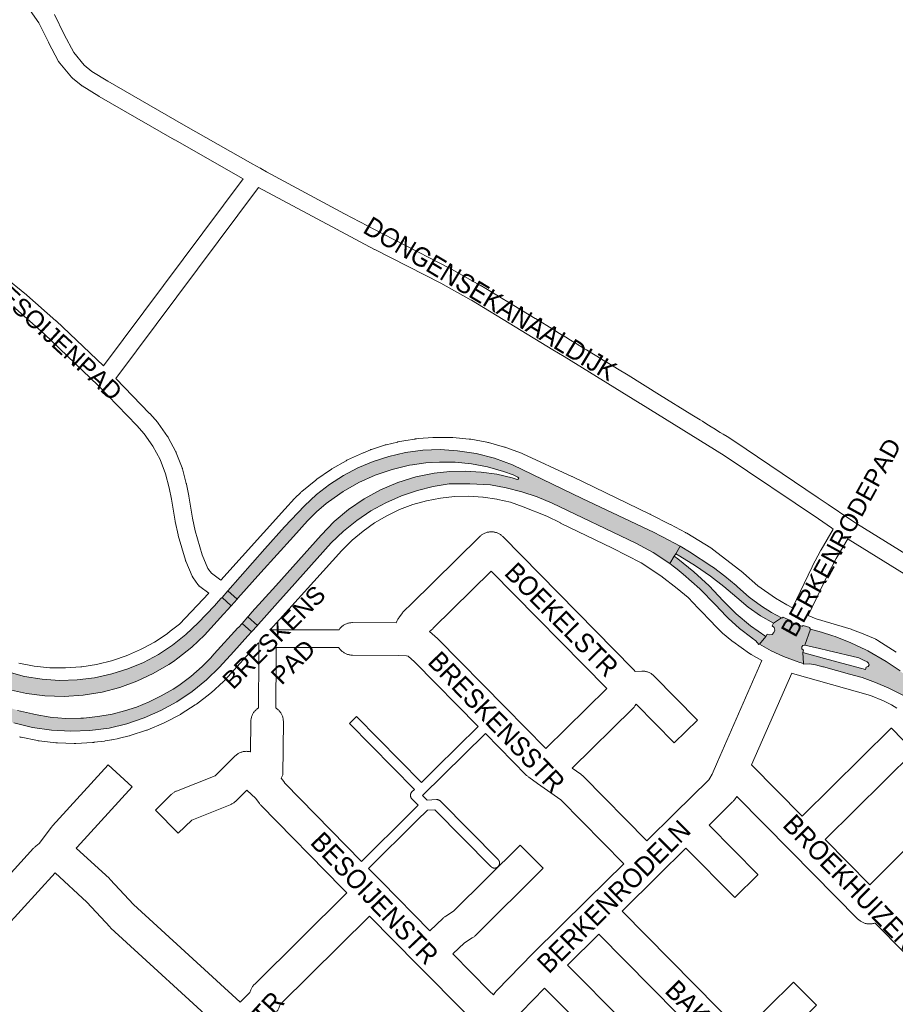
# Paper-space layout 'Layout1' of a CAD drawing. Header units: metres. Extents: x 123097 to 144122, y 392739 to 407589.
# Tile 77 of 256: x 129206 to 129557, y 399517 to 399911. Entities that reach past the tile are written whole.
import ezdxf
from ezdxf.enums import TextEntityAlignment as Align

# ---------------------------------------------------------------- set-up
doc = ezdxf.new("R2010")
doc.units = ezdxf.units.M
doc.header["$MEASUREMENT"] = 0
for name, color, linetype, lineweight in [('gs-anno-wegen algemeen tekst', 7, 'Continuous', 0), ('gs-knt-aanvullende hoofdweg', 7, 'Continuous', 0), ('gs-knt-fietspaden', 7, 'Continuous', 0), ('gs-knt-paden', 7, 'Continuous', 0), ('gs-knt-wegen algemeen', 7, 'Continuous', 0), ('gs-vlk-plantopografie wegen algemeen', 7, 'Continuous', 0), ('ir-ARC-asfalt-hoofdwegen-te inspecteren', 5, 'Continuous', 0)]:
    doc.layers.add(name, color=color, linetype=linetype, lineweight=lineweight)
doc.styles.add('Style-Arial', font='arial.ttf')

psp = doc.layouts.get("Layout1")

# ---------------------------------------------------------------- hatches: boundary and pattern name
at = {"layer": 'ir-ARC-asfalt-hoofdwegen-te inspecteren', "linetype": 'Continuous', "lineweight": 13}
for points in [[(129293.169, 399679.2), (129293.508, 399679.578), (129302.679, 399689.84), (129315.736, 399704.34), (129321.33, 399710.489), (129324.96, 399714.102), (129328.829, 399717.459), (129329.792, 399718.215), (129335.664, 399722.322), (129341.894, 399725.86), (129348.429, 399728.798), (129355.211, 399731.111), (129362.179, 399732.778), (129363.372, 399732.963), (129368.762, 399733.726), (129374.193, 399734.098), (129379.636, 399734.078), (129380.471, 399734.033), (129387.013, 399733.384), (129393.465, 399732.122), (129399.769, 399730.258), (129403.726, 399728.92), (129405.623, 399728.075), (129405.917, 399727.676), (129405.731, 399727.217), (129405.242, 399727.136), (129403.26, 399727.718), (129397.145, 399729.171), (129390.928, 399730.1), (129384.655, 399730.497), (129378.371, 399730.36), (129372.121, 399729.689), (129364.745, 399728.183), (129357.557, 399725.946), (129350.628, 399723.001), (129344.03, 399719.377), (129337.827, 399715.111), (129332.083, 399710.245), (129326.854, 399704.829), (129308.627, 399684.526), (129299.113, 399673.959), (129297.798, 399672.487), (129297.479, 399672.133), (129301.296, 399668.712), (129301.594, 399669.045), (129302.888, 399670.494), (129309.375, 399677.758), (129313.99, 399682.927), (129330.838, 399701.707), (129335.752, 399706.434), (129341.061, 399710.712), (129346.724, 399714.509), (129352.697, 399717.796), (129358.936, 399720.547), (129365.391, 399722.742), (129371.683, 399724.282), (129378.077, 399725.321), (129386.339, 399725.355), (129394.589, 399724.904), (129400.95, 399723.788), (129407.21, 399722.204), (129413.336, 399720.161), (129419.294, 399717.669), (129452.775, 399701.657), (129459.738, 399697.817), (129466.368, 399693.428), (129468.179, 399696.392), (129468.801, 399697.41), (129470.605, 399700.363), (129463.446, 399704.129), (129462.686, 399704.484), (129460.207, 399705.821), (129431.334, 399719.544), (129403.407, 399733.036), (129396.259, 399735.588), (129388.904, 399737.461), (129381.406, 399738.638), (129374.473, 399739.074), (129367.53, 399738.836), (129360.643, 399737.925), (129353.877, 399736.349), (129347.621, 399734.308), (129341.564, 399731.739), (129335.748, 399728.661), (129330.217, 399725.097), (129325.012, 399721.072), (129320.17, 399716.616), (129312.202, 399708.135), (129304.301, 399699.402), (129289.464, 399682.585)], [(129493.171, 399679.83), (129497.785, 399676.005), (129502.692, 399672.564), (129507.861, 399669.531), (129511.177, 399671.698), (129507.068, 399673.913), (129503.112, 399676.391), (129498.167, 399680.036), (129493.553, 399684.093), (129492.937, 399684.633), (129488.491, 399688.352), (129483.848, 399691.823), (129483.167, 399692.309), (129474.308, 399698.158), (129473.638, 399698.565), (129471.922, 399699.598), (129470.605, 399700.363), (129468.801, 399697.41), (129470.456, 399696.455), (129476.682, 399692.588), (129482.702, 399688.407), (129488.046, 399684.252)], [(129176.16, 399644.233), (129180.833, 399640.853), (129185.913, 399637.44), (129191.081, 399634.588), (129196.475, 399632.188), (129203.764, 399629.698), (129211.25, 399627.886), (129218.871, 399626.766), (129226.562, 399626.348), (129234.259, 399626.635), (129241.898, 399627.626), (129249.027, 399629.328), (129255.975, 399631.663), (129262.686, 399634.612), (129269.104, 399638.151), (129275.179, 399642.253), (129280.861, 399646.883), (129286.105, 399652.004), (129291.812, 399658.282), (129297.45, 399664.484), (129298.95, 399666.087), (129295.129, 399669.521), (129293.661, 399667.901), (129293.499, 399667.743), (129284.024, 399657.256), (129282.5, 399655.615), (129279.233, 399652.27), (129274.682, 399648.237), (129269.778, 399644.641), (129267.517, 399643.162), (129262.806, 399640.458), (129257.924, 399638.076), (129252.894, 399636.026), (129248.071, 399634.433), (129243.156, 399633.154), (129237.407, 399632.208), (129231.614, 399631.581), (129230.644, 399631.501), (129224.486, 399631.476), (129218.349, 399631.983), (129212.279, 399633.02), (129211.217, 399633.233), (129205.314, 399634.682), (129199.542, 399636.589), (129193.938, 399638.942), (129192.765, 399639.487), (129191.6, 399640.067), (129190.455, 399640.671), (129187.137, 399642.621), (129183.962, 399644.796), (129181.316, 399646.681), (129179.034, 399648.385), (129176.312, 399644.425)], [(129507.861, 399669.531), (129507.389, 399668.58), (129508.127, 399667.838), (129508.388, 399666.824), (129508.099, 399665.818), (129507.34, 399665.096), (129506.321, 399664.859), (129505.321, 399665.17), (129504.795, 399664.277), (129502.262, 399661.248), (129507.011, 399658.576), (129511.944, 399656.261), (129517.033, 399654.314), (129518.463, 399653.843), (129519.902, 399653.401), (129519.723, 399657.864), (129519.965, 399658.785), (129519.326, 399659.262), (129519.229, 399660.054), (129519.678, 399660.639), (129520.404, 399660.766), (129522.724, 399667.231), (129522.437, 399667.497), (129522.408, 399667.887), (129519.847, 399668.612), (129519.592, 399668.336), (129519.216, 399668.335), (129514.522, 399670.142), (129514.261, 399670.421), (129514.275, 399670.802), (129511.847, 399671.942), (129511.564, 399671.676), (129511.177, 399671.698)], [(129519.902, 399653.401), (129519.966, 399653.119), (129522.372, 399653.264), (129524.758, 399652.926), (129527.68, 399652.132), (129527.903, 399652.086), (129538.364, 399649.221), (129543.399, 399647.808), (129548.808, 399645.872), (129554.096, 399643.628), (129559.65, 399640.777), (129564.993, 399637.548), (129590.064, 399621.629), (129610.627, 399608.623), (129663.269, 399575.258), (129666.73, 399572.773), (129669.959, 399569.995), (129672.001, 399573.212), (129672.519, 399574.028), (129674.543, 399577.217), (129671.907, 399578.329), (129671.152, 399578.695), (129668.65, 399579.948), (129667.06, 399580.884), (129651.409, 399590.748), (129614.317, 399614.312), (129592.745, 399627.909), (129568.64, 399643.182), (129568.674, 399643.259), (129566.234, 399644.846), (129563.84, 399646.493), (129563.174, 399646.964), (129558.564, 399650.467), (129553.774, 399653.719), (129553.04, 399654.198), (129545.662, 399658.498), (129544.869, 399658.889), (129538.838, 399661.731), (129532.64, 399664.189), (129531.606, 399664.55), (129527.198, 399665.998), (129522.724, 399667.231), (129520.404, 399660.766), (129526.339, 399659.4), (129529.641, 399658.659), (129542.092, 399655.678), (129543.982, 399654.761), (129545.379, 399654.081), (129546.01, 399653.635), (129546.169, 399652.879), (129545.769, 399652.217), (129545.026, 399652.005), (129544.778, 399650.987), (129528.384, 399655.503), (129525.996, 399656.136), (129519.723, 399657.864)]]:
    psp.add_hatch(color=5, dxfattribs=at).paths.add_polyline_path(points, flags=0)
at = {"layer": 'ir-ARC-asfalt-hoofdwegen-te inspecteren', "linetype": 'Continuous', "lineweight": 13, "extrusion": (0, 0, -1)}
for points in [[(-129504.795, 399664.277), (-129498.673, 399668.481), (-129492.996, 399673.269), (-129487.819, 399678.594), (-129482.122, 399684.531), (-129476.065, 399690.099), (-129469.67, 399695.277), (-129468.179, 399696.392), (-129466.368, 399693.428), (-129467.702, 399692.448), (-129469.329, 399691.205), (-129471.78, 399689.236), (-129478.439, 399683.324), (-129484.657, 399676.949), (-129488.916, 399672.449), (-129489.792, 399671.586), (-129494.354, 399667.484), (-129499.242, 399663.777), (-129499.439, 399663.624), (-129500.834, 399662.461), (-129502.022, 399661.086), (-129502.262, 399661.248)], [(-129277.519, 399669.731), (-129272.643, 399665.023), (-129267.349, 399660.79), (-129261.683, 399657.07), (-129255.695, 399653.896), (-129249.436, 399651.295), (-129242.961, 399649.29), (-129236.098, 399647.735), (-129229.116, 399646.85), (-129222.082, 399646.644), (-129215.061, 399647.119), (-129208.118, 399648.27), (-129200.106, 399650.486), (-129192.321, 399653.401), (-129184.824, 399656.993), (-129181.343, 399651.746), (-129182.947, 399650.851), (-129188.259, 399648.027), (-129193.785, 399645.648), (-129199.487, 399643.728), (-129201.708, 399643.096), (-129208.907, 399641.495), (-129216.22, 399640.539), (-129223.89, 399640.269), (-129231.549, 399640.764), (-129239.12, 399642.019), (-129246.161, 399643.859), (-129253.003, 399646.336), (-129259.591, 399649.428), (-129265.867, 399653.111), (-129267.668, 399654.3), (-129269.433, 399655.537), (-129274.998, 399659.95), (-129280.137, 399664.852), (-129287.728, 399673.182), (-129289.441, 399675.032), (-129290.515, 399676.244), (-129290.827, 399676.591), (-129287.143, 399679.923), (-129286.813, 399679.544), (-129285.745, 399678.357), (-129284.063, 399676.502)]]:
    psp.add_hatch(color=5, dxfattribs=at).paths.add_polyline_path(points, flags=0)

# ---------------------------------------------------------------- linework, layer by layer
at = {"layer": 'gs-knt-aanvullende hoofdweg', "color": 7, "linetype": 'Continuous', "flags": 128}
for points in [[(129286.69, 399686.807), (129312.323, 399715.167), (129316.212, 399719.475), (129316.215, 399719.478), (129316.459, 399719.737), (129318.486, 399721.779), (129318.68, 399721.967), (129318.747, 399722.027), (129318.78, 399722.059), (129318.881, 399722.149), (129319.089, 399722.323), (129324.632, 399726.815), (129324.724, 399726.89), (129324.767, 399726.922), (129324.889, 399727.02), (129324.937, 399727.055), (129325.155, 399727.214), (129330.56, 399730.985), (129330.835, 399731.168), (129331.117, 399731.338), (129336.832, 399734.621), (129337.121, 399734.778), (129337.417, 399734.923), (129343.398, 399737.692), (129343.7, 399737.824), (129343.724, 399737.834), (129346.508, 399738.966), (129346.751, 399739.059), (129346.769, 399739.066), (129346.997, 399739.145), (129347.034, 399739.157), (129352.158, 399740.837), (129352.227, 399740.859), (129352.405, 399740.916), (129352.48, 399740.938), (129352.504, 399740.945), (129352.527, 399740.951), (129352.585, 399740.968), (129352.642, 399740.981), (129352.856, 399741.036), (129357.415, 399742.103), (129357.519, 399742.126), (129357.531, 399742.129), (129359.113, 399742.482), (129360.743, 399742.752), (129364.349, 399743.309), (129364.473, 399743.329), (129364.533, 399743.336), (129364.675, 399743.357), (129365.003, 399743.392), (129365.739, 399743.482), (129371.573, 399743.934), (129371.901, 399743.953), (129372.231, 399743.959), (129372.424, 399743.961), (129378.821, 399743.923), (129379.125, 399743.915), (129379.151, 399743.914), (129379.48, 399743.89), (129386.042, 399743.276), (129386.369, 399743.238), (129386.695, 399743.186), (129393.178, 399741.999), (129393.501, 399741.933), (129393.82, 399741.852), (129400.174, 399740.101), (129400.489, 399740.007), (129400.8, 399739.899), (129406.976, 399737.597), (129407.282, 399737.476), (129407.5, 399737.379), (129407.582, 399737.341), (129427.149, 399728.314), (129427.157, 399728.31), (129427.267, 399728.259), (129458.455, 399713.256), (129458.624, 399713.171), (129458.668, 399713.149), (129466.527, 399709.121), (129466.627, 399709.069), (129472.74, 399705.82), (129472.796, 399705.79), (129472.828, 399705.773), (129472.955, 399705.703), (129473.167, 399705.58), (129482.766, 399699.756), (129483.01, 399699.601), (129483.079, 399699.553), (129483.119, 399699.527), (129483.162, 399699.496), (129483.248, 399699.437), (129483.46, 399699.279), (129483.479, 399699.264), (129489.204, 399694.844), (129489.241, 399694.815), (129495.585, 399689.853), (129495.602, 399689.839), (129495.619, 399689.825), (129495.742, 399689.727), (129495.896, 399689.597), (129501.694, 399684.567), (129508.772, 399679.608), (129513.204, 399676.911), (129515.488, 399675.691)], [(129503.274, 399654.634), (129499.034, 399657.002), (129498.787, 399657.146), (129498.708, 399657.196), (129498.666, 399657.221), (129498.546, 399657.299), (129498.312, 399657.461), (129491.604, 399662.283), (129491.421, 399662.418), (129491.244, 399662.559), (129487.503, 399665.606), (129487.274, 399665.8), (129487.196, 399665.871), (129487.052, 399666.004), (129486.903, 399666.152), (129486.839, 399666.216), (129483.781, 399669.314), (129483.697, 399669.399), (129477.722, 399675.647), (129473.701, 399679.849), (129473.693, 399679.858), (129469.403, 399683.447), (129462.842, 399688.581), (129454.899, 399693.807), (129443.498, 399699.566), (129443.49, 399699.57), (129422.692, 399709.685), (129422.617, 399709.723), (129417.125, 399712.47), (129407.76, 399716.181), (129402.57, 399717.963), (129397.607, 399719.128), (129397.089, 399719.248), (129391.733, 399720.035), (129391.727, 399720.036), (129391.499, 399720.069), (129391.492, 399720.07), (129385.84, 399720.418), (129380.171, 399720.287), (129374.535, 399719.679), (129368.969, 399718.596), (129363.515, 399717.048), (129358.211, 399715.045), (129353.095, 399712.601), (129348.204, 399709.733), (129343.573, 399706.463), (129339.233, 399702.814), (129335.132, 399698.725), (129306.433, 399666.972)], [(129205.804, 399653.556), (129211.954, 399652.403), (129218.179, 399651.776), (129224.435, 399651.682), (129230.664, 399652.118), (129230.675, 399652.12), (129231.025, 399652.174), (129236.837, 399653.083), (129237.363, 399653.21), (129237.374, 399653.213), (129242.902, 399654.567), (129243.66, 399654.82), (129243.664, 399654.821), (129248.821, 399656.562), (129249.724, 399656.95), (129249.736, 399656.955), (129254.546, 399659.049), (129255.593, 399659.61), (129260.043, 399662.016), (129261.12, 399662.716), (129265.265, 399665.436), (129266.415, 399666.33), (129270.08, 399669.209), (129281.892, 399681.617)], [(129521.817, 399672.655), (129525.017, 399671.288), (129538.96, 399667.136), (129539.234, 399667.048), (129539.504, 399666.95), (129543.866, 399665.278), (129544.117, 399665.176), (129548.595, 399663.271), (129548.883, 399663.141), (129548.939, 399663.113), (129548.978, 399663.094), (129549.044, 399663.061), (129549.166, 399662.999), (129549.289, 399662.931), (129549.351, 399662.897), (129549.389, 399662.876), (129549.443, 399662.845), (129549.713, 399662.679), (129557.068, 399657.954)], [(129301.724, 399661.743), (129288.302, 399646.788), (129288.153, 399646.626), (129288.041, 399646.511), (129287.997, 399646.469), (129287.962, 399646.435), (129287.766, 399646.248), (129282.785, 399641.718), (129282.543, 399641.508), (129282.293, 399641.308), (129276.944, 399637.219), (129276.685, 399637.029), (129276.418, 399636.851), (129270.74, 399633.234), (129270.466, 399633.068), (129270.186, 399632.914), (129264.22, 399629.792), (129263.933, 399629.65), (129263.64, 399629.52), (129257.43, 399626.919), (129257.132, 399626.802), (129256.829, 399626.697), (129250.42, 399624.635), (129250.113, 399624.543), (129250, 399624.515), (129249.948, 399624.5), (129246.118, 399623.539), (129245.764, 399623.459), (129243.032, 399622.912), (129242.926, 399622.892), (129242.913, 399622.89), (129242.842, 399622.877), (129240.393, 399622.452), (129240.025, 399622.397), (129235.944, 399621.896), (129235.807, 399621.88), (129235.754, 399621.874), (129235.626, 399621.859), (129235.306, 399621.834), (129228.583, 399621.463), (129228.283, 399621.453), (129228.263, 399621.453), (129228.245, 399621.453), (129227.943, 399621.455), (129221.213, 399621.658), (129220.893, 399621.675), (129220.575, 399621.705), (129213.886, 399622.481), (129213.569, 399622.525), (129213.254, 399622.582), (129206.657, 399623.925), (129206.344, 399623.996), (129206.035, 399624.079)], [(129557.286, 399635.526), (129555.126, 399636.961), (129551.962, 399638.543), (129546.777, 399640.623), (129515.486, 399649.47), (129515.478, 399649.473), (129515.257, 399649.539)]]:
    psp.add_lwpolyline(points, dxfattribs=at)
at = {"layer": 'gs-knt-fietspaden', "color": 7, "linetype": 'Continuous', "flags": 128}
for points in [[(129295.56, 399847.445), (129268.175, 399863.007), (129268.155, 399863.019), (129237.896, 399880.472), (129237.813, 399880.521), (129231.129, 399884.627), (129230.992, 399884.716), (129230.859, 399884.811), (129230.731, 399884.911), (129227.278, 399887.762), (129227.158, 399887.866), (129227.043, 399887.975), (129226.933, 399888.089), (129226.828, 399888.208), (129222.15, 399893.766), (129222.055, 399893.884), (129222.032, 399893.914), (129221.966, 399894.006), (129221.94, 399894.042), (129221.923, 399894.068), (129221.881, 399894.131), (129221.821, 399894.227), (129221.805, 399894.257), (129221.803, 399894.26), (129221.8, 399894.264), (129221.729, 399894.392), (129217.698, 399902.055), (129217.651, 399902.148), (129213.837, 399909.953), (129209.43, 399916.232)], [(129220.023, 399913.284), (129223.936, 399905.277), (129227.765, 399897.996), (129231.993, 399892.973), (129235.012, 399890.481), (129241.446, 399886.528), (129271.653, 399869.105), (129299.495, 399853.283), (129302.459, 399851.7), (129302.502, 399851.676), (129302.608, 399851.616), (129302.651, 399851.589), (129304.885, 399850.208), (129336.204, 399833.482), (129351.475, 399825.419), (129370.248, 399815.818), (129370.259, 399815.813), (129377.948, 399811.847), (129377.956, 399811.844), (129378.048, 399811.794), (129390.401, 399804.949), (129390.514, 399804.884), (129390.518, 399804.881)], [(129166.156, 399834.59), (129181.004, 399823.469), (129181.103, 399823.392), (129208.912, 399800.968), (129209.027, 399800.872), (129220.65, 399790.651), (129220.755, 399790.555), (129239.639, 399772.535), (129295.56, 399847.445)], [(129301.708, 399843.946), (129244.678, 399767.551), (129258.146, 399753.583), (129258.258, 399753.461), (129261.377, 399749.904), (129261.457, 399749.809), (129261.534, 399749.712), (129261.607, 399749.612), (129265.352, 399744.297), (129265.433, 399744.177), (129265.508, 399744.055), (129265.579, 399743.929), (129268.643, 399738.195), (129268.708, 399738.067), (129268.768, 399737.936), (129268.822, 399737.803), (129271.16, 399731.736), (129271.205, 399731.613), (129271.245, 399731.488), (129271.281, 399731.361), (129272.82, 399725.469), (129272.844, 399725.373), (129272.864, 399725.277), (129273.812, 399720.586), (129273.838, 399720.446), (129275.249, 399711.633), (129276.366, 399706.495), (129279.135, 399696.99), (129281.505, 399691.502), (129282.87, 399689.588), (129286.69, 399686.807)], [(129348.258, 399819.18), (129348.255, 399819.181), (129348.217, 399819.201), (129332.919, 399827.278), (129332.905, 399827.286), (129301.708, 399843.946)], [(129374.692, 399805.628), (129348.258, 399819.18)], [(129386.974, 399798.821), (129386.94, 399798.841), (129374.695, 399805.626), (129374.692, 399805.628)], [(129390.518, 399804.881), (129392.718, 399803.552), (129394.726, 399802.338), (129394.919, 399802.222), (129397.118, 399800.891), (129398.937, 399799.79), (129399.317, 399799.56), (129401.516, 399798.227), (129403.145, 399797.24), (129403.715, 399796.895), (129403.898, 399796.784), (129412.561, 399791.531)], [(129419.549, 399779.042), (129386.974, 399798.821)], [(129281.892, 399681.617), (129278.277, 399684.248), (129278.149, 399684.346), (129278.025, 399684.45), (129277.906, 399684.56), (129277.793, 399684.674), (129277.684, 399684.794), (129277.582, 399684.919), (129277.485, 399685.048), (129275.573, 399687.731), (129275.489, 399687.853), (129275.411, 399687.979), (129275.338, 399688.109), (129275.27, 399688.241), (129275.209, 399688.376), (129272.604, 399694.407), (129272.549, 399694.542), (129272.5, 399694.679), (129272.456, 399694.817), (129269.592, 399704.648), (129269.56, 399704.766), (129269.532, 399704.884), (129268.368, 399710.236), (129268.349, 399710.331), (129268.332, 399710.427), (129266.917, 399719.266), (129266.003, 399723.79), (129264.539, 399729.396), (129262.349, 399735.077), (129259.489, 399740.43), (129255.976, 399745.416), (129253.035, 399748.77), (129237.606, 399764.772), (129215.961, 399785.426), (129204.447, 399795.551)], [(129412.561, 399791.531), (129412.571, 399791.525), (129419.966, 399787.014), (129421.409, 399786.134), (129421.621, 399786.004)], [(129421.621, 399786.004), (129424.034, 399784.532), (129424.167, 399784.451), (129424.731, 399784.107), (129426.659, 399782.929), (129428.894, 399781.564), (129429.283, 399781.326), (129431.907, 399779.721), (129433.054, 399779.019), (129434.53, 399778.115), (129437.152, 399776.509), (129437.214, 399776.472), (129439.774, 399774.901), (129441.371, 399773.921)], [(129488.213, 399736.69), (129454.866, 399757.374), (129454.554, 399757.568), (129424.069, 399776.277)], [(129441.371, 399773.921), (129442.677, 399773.121), (129442.683, 399773.117), (129445.527, 399771.369), (129449.683, 399768.815), (129462.307, 399761.054), (129462.322, 399761.045)], [(129462.322, 399761.045), (129475.252, 399753.018), (129478.599, 399750.941), (129479.436, 399750.421), (129481.275, 399749.278), (129483.619, 399747.821), (129483.951, 399747.614), (129486.627, 399745.949), (129487.8, 399745.219), (129489.301, 399744.284), (129491.976, 399742.617)], [(129491.976, 399742.617), (129491.98, 399742.614), (129492.084, 399742.547), (129525.858, 399719.801), (129529.839, 399717.1)], [(129525.895, 399711.292), (129488.216, 399736.689)], [(129529.839, 399717.1), (129538.504, 399711.259)], [(129531.852, 399707.259), (129531.142, 399707.732), (129531.119, 399707.748), (129525.895, 399711.292)], [(129538.504, 399711.259), (129538.511, 399711.255), (129541.612, 399709.188), (129659.305, 399636.319), (129659.308, 399636.317), (129695.567, 399613.817), (129695.586, 399613.806)], [(129515.488, 399675.691), (129523.395, 399692.123), (129523.448, 399692.228), (129526.864, 399698.757), (129526.947, 399698.907), (129531.852, 399707.259)], [(129537.702, 399703.358), (129533.044, 399695.427), (129529.695, 399689.026), (129521.817, 399672.655)], [(129691.972, 399607.786), (129537.866, 399703.251)], [(129306.433, 399666.972), (129306.567, 399666.868)], [(129306.567, 399666.868), (129329.213, 399666.897), (129329.244, 399666.897)], [(129329.244, 399666.897), (129333.905, 399666.86)], [(129301.706, 399635.656), (129301.853, 399656.264), (129301.853, 399661.642), (129301.724, 399661.743)], [(129333.849, 399659.841), (129329.206, 399659.877), (129308.873, 399659.851)], [(129308.873, 399659.851), (129308.873, 399656.251), (129308.873, 399656.226)], [(129308.873, 399656.226), (129308.725, 399635.605)]]:
    psp.add_lwpolyline(points, dxfattribs=at)
at = {"layer": 'gs-knt-paden', "color": 7, "linetype": 'Continuous', "flags": 128}
psp.add_lwpolyline([(129343.009, 399574.192), (129362.306, 399593.4), (129365.673, 399596.751), (129363.167, 399599.247), (129363.1, 399599.316), (129363.037, 399599.389), (129362.978, 399599.464), (129362.922, 399599.543), (129362.869, 399599.624), (129362.821, 399599.707), (129362.777, 399599.792), (129362.737, 399599.88), (129362.701, 399599.969), (129362.67, 399600.06), (129362.643, 399600.153), (129362.62, 399600.246), (129362.602, 399600.341), (129362.589, 399600.436), (129362.58, 399600.532), (129362.576, 399600.628), (129362.576, 399600.724), (129362.581, 399600.82), (129362.59, 399600.916), (129362.604, 399601.012), (129362.623, 399601.106), (129362.646, 399601.199), (129362.673, 399601.292), (129362.705, 399601.382), (129362.741, 399601.472), (129362.782, 399601.559), (129362.826, 399601.644), (129362.875, 399601.727), (129362.927, 399601.808), (129362.984, 399601.886), (129363.044, 399601.961), (129363.107, 399602.033), (129363.174, 399602.103), (129364.139, 399603.053), (129338.141, 399629.379, -0.390296), (129338.141, 399629.392), (129340.987, 399632.204, -0.3845635), (129341.001, 399632.204)], format="xyb", dxfattribs=at)
for points in [[(129341.001, 399632.204), (129367.002, 399605.875), (129372.84, 399611.63), (129389.742, 399628.291)], [(129392.565, 399625.429), (129375.662, 399608.767), (129367.441, 399600.664), (129369.314, 399598.799), (129373.034, 399598.968), (129373.127, 399598.97), (129373.221, 399598.968), (129373.314, 399598.961), (129373.407, 399598.95), (129373.499, 399598.935), (129373.59, 399598.915), (129373.681, 399598.892), (129373.77, 399598.864), (129373.858, 399598.832), (129373.944, 399598.796), (129374.028, 399598.756), (129374.111, 399598.712), (129374.191, 399598.664), (129374.269, 399598.613), (129374.345, 399598.558), (129374.418, 399598.499), (129374.488, 399598.437), (129374.555, 399598.373), (129397.669, 399574.969), (129397.728, 399574.906), (129397.737, 399574.897), (129397.793, 399574.831), (129397.801, 399574.822), (129397.853, 399574.753), (129397.861, 399574.743), (129397.91, 399574.673), (129397.917, 399574.662), (129397.963, 399574.589), (129397.969, 399574.579), (129398.012, 399574.504), (129398.017, 399574.493), (129398.056, 399574.415), (129398.061, 399574.404), (129398.096, 399574.325), (129398.101, 399574.314), (129398.131, 399574.233), (129398.136, 399574.221), (129398.162, 399574.14), (129398.166, 399574.128), (129398.189, 399574.044), (129398.192, 399574.032), (129398.21, 399573.948), (129398.213, 399573.936), (129398.227, 399573.851), (129398.239, 399573.753), (129398.24, 399573.741), (129398.247, 399573.655), (129398.247, 399573.642), (129398.249, 399573.556), (129398.248, 399573.533), (129398.247, 399573.457), (129398.246, 399573.446), (129398.245, 399573.436), (129398.239, 399573.359), (129398.227, 399573.261), (129398.21, 399573.164), (129398.189, 399573.068), (129398.186, 399573.056), (129398.162, 399572.972), (129398.159, 399572.961), (129398.132, 399572.879), (129398.096, 399572.787), (129398.056, 399572.697), (129398.012, 399572.608), (129397.963, 399572.523), (129397.91, 399572.439), (129397.853, 399572.359), (129397.793, 399572.281), (129397.728, 399572.206), (129397.66, 399572.135), (129397.589, 399572.067), (129397.514, 399572.002), (129397.436, 399571.942), (129397.356, 399571.885), (129397.272, 399571.832), (129397.187, 399571.783), (129397.098, 399571.739), (129397.008, 399571.699), (129396.916, 399571.663), (129396.902, 399571.659), (129396.823, 399571.633), (129396.81, 399571.629), (129396.727, 399571.606), (129396.631, 399571.585), (129396.534, 399571.568), (129396.436, 399571.556), (129396.338, 399571.548), (129396.325, 399571.548), (129396.239, 399571.546), (129396.226, 399571.546), (129396.14, 399571.548), (129396.127, 399571.549), (129396.042, 399571.556), (129396.029, 399571.557), (129395.944, 399571.568), (129395.931, 399571.57), (129395.847, 399571.585), (129395.834, 399571.587), (129395.751, 399571.606), (129395.738, 399571.61), (129395.656, 399571.633), (129395.643, 399571.636), (129395.562, 399571.663), (129395.55, 399571.668), (129395.47, 399571.699), (129395.458, 399571.704), (129395.38, 399571.739), (129395.368, 399571.745), (129395.292, 399571.783), (129395.28, 399571.79), (129395.206, 399571.832), (129395.195, 399571.839), (129395.122, 399571.885), (129395.112, 399571.892), (129395.042, 399571.942), (129395.031, 399571.949), (129394.964, 399572.002), (129394.954, 399572.01), (129394.889, 399572.067), (129394.88, 399572.075), (129394.818, 399572.135), (129394.809, 399572.144), (129372.323, 399594.912), (129369.389, 399594.778), (129365.142, 399590.551), (129345.824, 399571.322)]]:
    psp.add_lwpolyline(points, dxfattribs=at)
at = {"layer": 'gs-knt-wegen algemeen', "color": 7, "linetype": 'Continuous', "flags": 128}
for points in [[(129356.853, 399669.708), (129357.262, 399670.608), (129357.401, 399670.895), (129357.554, 399671.175), (129357.721, 399671.447), (129357.901, 399671.711), (129359.357, 399673.738), (129359.52, 399673.956), (129359.693, 399674.167), (129359.874, 399674.37), (129360.064, 399674.566), (129360.261, 399674.754), (129362.645, 399676.924), (129390.361, 399704.287), (129390.587, 399704.499), (129390.823, 399704.701), (129391.068, 399704.891), (129391.322, 399705.069), (129391.584, 399705.235), (129391.853, 399705.388), (129392.13, 399705.529), (129392.413, 399705.656), (129392.702, 399705.769), (129392.996, 399705.868), (129393.294, 399705.954), (129393.596, 399706.025), (129393.9, 399706.081), (129394.208, 399706.123), (129394.517, 399706.151), (129394.827, 399706.163), (129395.137, 399706.161), (129395.446, 399706.144), (129395.755, 399706.112), (129396.062, 399706.066), (129396.366, 399706.005), (129396.667, 399705.93), (129396.963, 399705.84), (129397.256, 399705.736), (129397.543, 399705.619), (129397.824, 399705.488), (129398.099, 399705.344), (129398.366, 399705.186), (129398.625, 399705.017), (129398.877, 399704.835), (129399.119, 399704.641), (129399.352, 399704.436), (129399.574, 399704.221)], [(129416.756, 399619.447), (129441.165, 399643.406), (129394.869, 399690.441), (129371.699, 399667.566), (129371.508, 399667.385), (129370.254, 399666.244)], [(129333.905, 399666.86), (129333.967, 399666.959), (129334.153, 399667.219), (129334.351, 399667.47), (129334.561, 399667.71), (129334.783, 399667.94), (129335.016, 399668.159), (129335.259, 399668.366), (129335.512, 399668.561), (129335.774, 399668.744), (129336.045, 399668.913), (129336.324, 399669.068), (129336.611, 399669.21), (129336.904, 399669.338), (129337.202, 399669.451), (129337.506, 399669.549), (129337.815, 399669.633), (129338.127, 399669.701), (129338.442, 399669.753), (129338.76, 399669.791), (129339.078, 399669.812), (129339.398, 399669.818), (129356.853, 399669.708)], [(129370.254, 399666.244), (129373.332, 399663.465), (129400.424, 399636.002), (129416.756, 399619.447)], [(129389.742, 399628.291), (129364.202, 399654.18), (129361.706, 399656.421), (129361.04, 399656.497), (129357.609, 399656.683), (129339.316, 399656.798), (129338.997, 399656.808), (129338.678, 399656.833), (129338.361, 399656.875), (129338.047, 399656.931), (129337.736, 399657.003), (129337.428, 399657.09), (129337.125, 399657.193), (129336.828, 399657.309), (129336.537, 399657.441), (129336.252, 399657.586), (129335.975, 399657.745), (129335.706, 399657.918), (129335.446, 399658.104), (129335.195, 399658.302), (129334.955, 399658.512), (129334.725, 399658.734), (129334.506, 399658.967), (129334.299, 399659.21), (129334.104, 399659.463), (129333.921, 399659.725), (129333.849, 399659.841)], [(129457.238, 399582.427), (129468.337, 399593.401), (129482.008, 399606.916), (129482.481, 399607.57), (129483.349, 399609.196), (129485.458, 399614.038), (129503.274, 399654.634)], [(129515.257, 399649.539), (129499.155, 399612.849)], [(129298.58, 399618.086), (129298.666, 399630.197), (129298.676, 399630.516), (129298.702, 399630.834), (129298.743, 399631.151), (129298.8, 399631.466), (129298.873, 399631.777), (129298.96, 399632.084), (129299.062, 399632.387), (129299.179, 399632.684), (129299.311, 399632.975), (129299.457, 399633.26), (129299.616, 399633.537), (129299.789, 399633.805), (129299.975, 399634.065), (129300.173, 399634.316), (129300.384, 399634.556), (129300.606, 399634.786), (129300.839, 399635.005), (129301.082, 399635.212), (129301.335, 399635.406), (129301.598, 399635.589), (129301.706, 399635.656)], [(129308.725, 399635.605), (129308.831, 399635.537), (129309.091, 399635.351), (129309.342, 399635.153), (129309.582, 399634.942), (129309.812, 399634.72), (129310.031, 399634.487), (129310.238, 399634.244), (129310.432, 399633.991), (129310.615, 399633.728), (129310.784, 399633.457), (129310.939, 399633.178), (129311.081, 399632.891), (129311.208, 399632.598), (129311.321, 399632.299), (129311.419, 399631.995), (129311.502, 399631.687), (129311.57, 399631.374), (129311.622, 399631.059), (129311.659, 399630.742), (129311.68, 399630.423), (129311.686, 399630.104), (129311.535, 399608.912), (129311.534, 399608.909), (129310.817, 399607.568)], [(129447.972, 399573.281), (129422.793, 399598.825), (129413.443, 399605.464), (129409.96, 399607.938), (129409.732, 399608.107), (129409.512, 399608.286), (129409.3, 399608.475), (129409.096, 399608.673), (129392.565, 399625.429)], [(129427.324, 399611.576), (129430.797, 399609.11), (129431.026, 399608.94), (129431.247, 399608.76), (129431.46, 399608.571), (129431.664, 399608.372), (129457.238, 399582.427)], [(129499.155, 399612.849), (129519.427, 399592.294)], [(129310.817, 399607.568), (129311.839, 399606.174), (129312.319, 399605.52)], [(129312.319, 399605.52), (129343.009, 399574.192)], [(129493.272, 399600.272), (129492.243, 399598.85), (129492.081, 399598.636), (129491.911, 399598.428), (129491.732, 399598.228), (129491.545, 399598.036), (129482.12, 399588.718)], [(129571.82, 399526.026), (129548.56, 399549.562), (129548.332, 399549.484), (129548.034, 399549.398), (129547.731, 399549.326), (129547.426, 399549.269), (129547.119, 399549.226), (129546.81, 399549.198), (129546.499, 399549.185), (129546.189, 399549.187), (129545.879, 399549.203), (129545.57, 399549.234), (129545.263, 399549.28), (129544.958, 399549.341), (129544.657, 399549.416), (129544.36, 399549.505), (129544.067, 399549.608), (129543.779, 399549.726), (129543.498, 399549.856), (129543.223, 399550), (129542.955, 399550.157), (129542.695, 399550.327), (129542.443, 399550.509), (129542.2, 399550.702), (129541.967, 399550.907), (129541.744, 399551.123), (129514.733, 399578.512), (129493.272, 399600.272)], [(129546.429, 399564.915), (129579.011, 399597.246)], [(129528.569, 399583.024), (129546.429, 399564.915)], [(129395.824, 399520.774), (129396.38, 399521.609), (129396.556, 399521.86), (129396.743, 399522.103), (129396.942, 399522.336), (129397.151, 399522.56), (129411.607, 399537.302), (129433.493, 399559.01), (129447.972, 399573.281)], [(129288.167, 399505.853), (129242.672, 399547.51), (129242.473, 399547.7), (129242.282, 399547.898), (129233.017, 399557.948), (129220.291, 399569.611), (129199.869, 399547.257)], [(129294.362, 399517.833), (129298.277, 399521.689), (129298.677, 399522.774), (129298.794, 399523.068), (129298.925, 399523.355), (129299.069, 399523.636), (129299.227, 399523.91), (129299.399, 399524.176), (129299.582, 399524.433), (129299.779, 399524.68), (129299.986, 399524.918), (129300.205, 399525.146), (129337.088, 399561.635)], [(129346.225, 399552.359), (129310.39, 399516.906), (129309.987, 399515.815), (129309.869, 399515.52), (129309.738, 399515.231), (129309.592, 399514.949), (129309.433, 399514.674), (129309.261, 399514.407), (129309.076, 399514.149), (129308.879, 399513.901), (129308.67, 399513.662), (129308.449, 399513.434), (129301.685, 399506.77), (129301.684, 399506.766)], [(129393.396, 399506.264), (129385.198, 399512.908), (129385.049, 399513.055), (129365.589, 399532.756), (129346.225, 399552.359)], [(129438.013, 399545.154), (129425.464, 399532.709)], [(129490.633, 399491.808), (129438.013, 399545.154)], [(129425.464, 399532.709), (129491.447, 399466.259)], [(129416.284, 399523.476), (129406.878, 399513.883)], [(129477.601, 399461.725), (129416.284, 399523.476)]]:
    psp.add_lwpolyline(points, dxfattribs=at)
for points in [[(129399.574, 399704.221), (129451.645, 399651.32), (129451.859, 399651.091), (129452.062, 399650.853), (129452.253, 399650.605), (129452.432, 399650.348), (129452.469, 399650.293), (129455.137, 399650.411), (129455.44, 399650.417), (129455.742, 399650.409), (129456.044, 399650.387), (129456.345, 399650.351), (129456.643, 399650.302), (129456.939, 399650.238), (129457.232, 399650.161), (129457.521, 399650.07), (129457.805, 399649.966), (129458.084, 399649.849), (129458.358, 399649.718), (129458.625, 399649.576), (129458.885, 399649.421), (129459.138, 399649.254), (129459.382, 399649.076), (129459.618, 399648.886), (129459.845, 399648.686), (129460.062, 399648.475), (129477.452, 399630.817, -0.3902975), (129477.452, 399630.803), (129468.188, 399621.681, -0.3845616), (129468.175, 399621.681), (129452.904, 399637.188), (129452.422, 399636.438), (129452.26, 399636.198), (129452.087, 399635.964), (129451.903, 399635.739), (129451.71, 399635.522), (129451.507, 399635.314), (129427.324, 399611.576)], [(129519.427, 399592.294), (129555.085, 399627.534, -0.384566), (129555.099, 399627.534), (129564.237, 399618.286, -0.3902943), (129564.237, 399618.273), (129528.569, 399583.024)], [(129337.088, 399561.635), (129335.152, 399563.607), (129302.694, 399596.74), (129302.483, 399596.966), (129302.283, 399597.201), (129302.095, 399597.446), (129300.671, 399599.386), (129297.077, 399602.756), (129292.511, 399598.264), (129292.3, 399598.066), (129292.081, 399597.877), (129291.853, 399597.698), (129291.617, 399597.529), (129291.374, 399597.371), (129291.125, 399597.224), (129290.869, 399597.088), (129290.607, 399596.964), (129290.34, 399596.851), (129274.983, 399590.778), (129269.638, 399585.495, -0.3845655), (129269.624, 399585.495), (129260.486, 399594.743, -0.3902943), (129260.486, 399594.756), (129266.777, 399600.973), (129266.989, 399601.174), (129267.209, 399601.364), (129267.438, 399601.544), (129267.675, 399601.714), (129267.919, 399601.874), (129268.17, 399602.022), (129268.427, 399602.159), (129268.69, 399602.284), (129268.959, 399602.397), (129284.323, 399608.473), (129292.404, 399616.422), (129292.631, 399616.635), (129292.868, 399616.837), (129293.114, 399617.027), (129293.369, 399617.205), (129293.633, 399617.371), (129293.904, 399617.524), (129294.182, 399617.664), (129294.466, 399617.791), (129294.756, 399617.904), (129295.052, 399618.002), (129295.351, 399618.087), (129295.655, 399618.157), (129295.961, 399618.212), (129296.27, 399618.253), (129296.58, 399618.279), (129296.891, 399618.29), (129297.202, 399618.287), (129297.513, 399618.268), (129297.822, 399618.235), (129298.13, 399618.187), (129298.435, 399618.124), (129298.58, 399618.086)], [(129193.435, 399610.392), (129165.818, 399580.388), (129191.274, 399557.153), (129211.698, 399579.509), (129211.894, 399579.715), (129212.1, 399579.912), (129212.314, 399580.1), (129212.536, 399580.279), (129213.981, 399581.39), (129218.859, 399587.958), (129218.992, 399588.13), (129219.13, 399588.299), (129219.275, 399588.462), (129241.515, 399612.852, -0.369429), (129241.528, 399612.853), (129251.135, 399604.092, -0.3688656), (129251.136, 399604.079), (129229.116, 399579.932), (129228.785, 399579.486), (129242.016, 399567.361), (129242.214, 399567.172), (129242.404, 399566.975), (129251.668, 399556.926), (129294.362, 399517.833)], [(129482.12, 399588.718), (129501.686, 399568.929, -0.3902934), (129501.686, 399568.915), (129492.44, 399559.775, -0.3845663), (129492.427, 399559.775), (129472.862, 399579.565), (129461.756, 399568.585), (129447.271, 399554.308)], [(129345.824, 399571.322), (129350.916, 399566.137), (129370.352, 399546.461), (129375.654, 399551.525), (129375.855, 399551.709), (129376.063, 399551.884), (129376.278, 399552.05), (129376.5, 399552.208), (129376.728, 399552.355), (129379.819, 399554.266), (129406.514, 399580.742, -0.3845715), (129406.527, 399580.742), (129415.683, 399571.512, -0.3902917), (129415.683, 399571.498), (129388.459, 399544.498), (129388.244, 399544.294), (129388.02, 399544.1), (129387.787, 399543.917), (129387.546, 399543.744), (129387.298, 399543.583), (129384.154, 399541.639), (129379.503, 399537.196), (129394.238, 399522.279), (129395.824, 399520.774)], [(129447.271, 399554.308), (129495.331, 399505.586), (129515.962, 399525.936, -0.3845625), (129515.975, 399525.936), (129525.105, 399516.68, -0.3902971), (129525.105, 399516.667), (129504.474, 399496.317), (129546.403, 399453.81), (129546.918, 399453.735), (129547.382, 399453.819), (129548.022, 399454.295), (129559.145, 399465.262)]]:
    psp.add_lwpolyline(points, format="xyb", dxfattribs=at)
at = {"layer": 'gs-vlk-plantopografie wegen algemeen', "color": 7, "linetype": 'Continuous', "flags": 128}
for points in [[(129295.56, 399847.445), (129268.175, 399863.007), (129268.155, 399863.019), (129237.896, 399880.472), (129237.813, 399880.521), (129231.129, 399884.627), (129230.992, 399884.716), (129230.859, 399884.811), (129230.731, 399884.911), (129227.278, 399887.762), (129227.158, 399887.866), (129227.043, 399887.975), (129226.933, 399888.089), (129226.828, 399888.208), (129222.15, 399893.766), (129222.055, 399893.884), (129222.032, 399893.914), (129221.966, 399894.006), (129221.94, 399894.042), (129221.923, 399894.068), (129221.881, 399894.131), (129221.821, 399894.227), (129221.805, 399894.257), (129221.803, 399894.26), (129221.8, 399894.264), (129221.729, 399894.392), (129217.698, 399902.055), (129217.651, 399902.148), (129213.837, 399909.953), (129209.43, 399916.232)], [(129220.023, 399913.284), (129223.936, 399905.277), (129227.765, 399897.996), (129231.993, 399892.973), (129235.012, 399890.481), (129241.446, 399886.528), (129271.653, 399869.105), (129299.495, 399853.283), (129302.459, 399851.7), (129302.502, 399851.676), (129302.608, 399851.616), (129302.651, 399851.589), (129304.885, 399850.208), (129336.204, 399833.482), (129351.475, 399825.419), (129370.248, 399815.818), (129370.259, 399815.813), (129377.948, 399811.847), (129377.956, 399811.844), (129378.048, 399811.794), (129390.401, 399804.949), (129390.514, 399804.884), (129390.518, 399804.881)], [(129348.258, 399819.18), (129348.255, 399819.181), (129348.217, 399819.201), (129332.919, 399827.278), (129332.905, 399827.286), (129301.708, 399843.946)], [(129386.974, 399798.821), (129386.94, 399798.841), (129374.695, 399805.626), (129374.692, 399805.628)], [(129412.561, 399791.531), (129412.571, 399791.525), (129419.966, 399787.014), (129421.409, 399786.134), (129421.621, 399786.004)], [(129424.069, 399776.277), (129419.549, 399779.042)], [(129424.069, 399776.277), (129419.549, 399779.042)], [(129441.371, 399773.921), (129442.677, 399773.121), (129442.683, 399773.117), (129445.527, 399771.369), (129449.683, 399768.815), (129462.307, 399761.054), (129462.322, 399761.045)], [(129491.976, 399742.617), (129491.98, 399742.614), (129492.084, 399742.547), (129525.858, 399719.801), (129529.839, 399717.1)], [(129488.216, 399736.689), (129488.213, 399736.69)], [(129488.216, 399736.689), (129488.213, 399736.69)], [(129531.852, 399707.259), (129531.142, 399707.732), (129531.119, 399707.748), (129525.895, 399711.292)], [(129538.504, 399711.259), (129538.511, 399711.255), (129541.612, 399709.188), (129659.305, 399636.319), (129659.308, 399636.317), (129695.567, 399613.817), (129695.586, 399613.806)], [(129537.866, 399703.251), (129537.768, 399703.314), (129537.702, 399703.358)], [(129537.866, 399703.251), (129537.768, 399703.314), (129537.702, 399703.358)]]:
    psp.add_lwpolyline(points, dxfattribs=at)
at = {"layer": 'ir-ARC-asfalt-hoofdwegen-te inspecteren', "color": 5, "linetype": 'Continuous', "lineweight": 13, "flags": 128}
for points in [[(129293.169, 399679.2), (129293.508, 399679.578), (129302.679, 399689.84), (129315.736, 399704.34), (129321.33, 399710.489), (129324.96, 399714.102), (129328.829, 399717.459), (129329.792, 399718.215), (129335.664, 399722.322), (129341.894, 399725.86), (129348.429, 399728.798), (129355.211, 399731.111), (129362.179, 399732.778), (129363.372, 399732.963), (129368.762, 399733.726), (129374.193, 399734.098), (129379.636, 399734.078), (129380.471, 399734.033), (129387.013, 399733.384), (129393.465, 399732.122), (129399.769, 399730.258), (129403.726, 399728.92), (129405.623, 399728.075), (129405.917, 399727.676), (129405.731, 399727.217), (129405.242, 399727.136), (129403.26, 399727.718), (129397.145, 399729.171), (129390.928, 399730.1), (129384.655, 399730.497), (129378.371, 399730.36), (129372.121, 399729.689), (129364.745, 399728.183), (129357.557, 399725.946), (129350.628, 399723.001), (129344.03, 399719.377), (129337.827, 399715.111), (129332.083, 399710.245), (129326.854, 399704.829), (129308.627, 399684.526), (129299.113, 399673.959), (129297.798, 399672.487), (129297.479, 399672.133), (129301.296, 399668.712), (129301.594, 399669.045), (129302.888, 399670.494), (129309.375, 399677.758), (129313.99, 399682.927), (129330.838, 399701.707), (129335.752, 399706.434), (129341.061, 399710.712), (129346.724, 399714.509), (129352.697, 399717.796), (129358.936, 399720.547), (129365.391, 399722.742), (129371.683, 399724.282), (129378.077, 399725.321), (129386.339, 399725.355), (129394.589, 399724.904), (129400.95, 399723.788), (129407.21, 399722.204), (129413.336, 399720.161), (129419.294, 399717.669), (129452.775, 399701.657), (129459.738, 399697.817), (129466.368, 399693.428), (129468.179, 399696.392), (129468.801, 399697.41), (129470.605, 399700.363), (129463.446, 399704.129), (129462.686, 399704.484), (129460.207, 399705.821), (129431.334, 399719.544), (129403.407, 399733.036), (129396.259, 399735.588), (129388.904, 399737.461), (129381.406, 399738.638), (129374.473, 399739.074), (129367.53, 399738.836), (129360.643, 399737.925), (129353.877, 399736.349), (129347.621, 399734.308), (129341.564, 399731.739), (129335.748, 399728.661), (129330.217, 399725.097), (129325.012, 399721.072), (129320.17, 399716.616), (129312.202, 399708.135), (129304.301, 399699.402), (129289.464, 399682.585)], [(129493.171, 399679.83), (129497.785, 399676.005), (129502.692, 399672.564), (129507.861, 399669.531), (129511.177, 399671.698), (129507.068, 399673.913), (129503.112, 399676.391), (129498.167, 399680.036), (129493.553, 399684.093), (129492.937, 399684.633), (129488.491, 399688.352), (129483.848, 399691.823), (129483.167, 399692.309), (129474.308, 399698.158), (129473.638, 399698.565), (129471.922, 399699.598), (129470.605, 399700.363), (129468.801, 399697.41), (129470.456, 399696.455), (129476.682, 399692.588), (129482.702, 399688.407), (129488.046, 399684.252)], [(129504.795, 399664.277), (129498.673, 399668.481), (129492.996, 399673.269), (129487.819, 399678.594), (129482.122, 399684.531), (129476.065, 399690.099), (129469.67, 399695.277), (129468.179, 399696.392), (129466.368, 399693.428), (129467.702, 399692.448), (129469.329, 399691.205), (129471.78, 399689.236), (129478.439, 399683.324), (129484.657, 399676.949), (129488.916, 399672.449), (129489.792, 399671.586), (129494.354, 399667.484), (129499.242, 399663.777), (129499.439, 399663.624), (129500.834, 399662.461), (129502.022, 399661.086), (129502.262, 399661.248)], [(129290.827, 399676.591), (129293.169, 399679.2), (129289.464, 399682.585), (129287.143, 399679.923)], [(129298.95, 399666.087), (129301.296, 399668.712), (129297.479, 399672.133), (129295.129, 399669.521)], [(129507.861, 399669.531), (129507.389, 399668.58), (129508.127, 399667.838), (129508.388, 399666.824), (129508.099, 399665.818), (129507.34, 399665.096), (129506.321, 399664.859), (129505.321, 399665.17), (129504.795, 399664.277), (129502.262, 399661.248), (129507.011, 399658.576), (129511.944, 399656.261), (129517.033, 399654.314), (129518.463, 399653.843), (129519.902, 399653.401), (129519.723, 399657.864), (129519.965, 399658.785), (129519.326, 399659.262), (129519.229, 399660.054), (129519.678, 399660.639), (129520.404, 399660.766), (129522.724, 399667.231), (129522.437, 399667.497), (129522.408, 399667.887), (129519.847, 399668.612), (129519.592, 399668.336), (129519.216, 399668.335), (129514.522, 399670.142), (129514.261, 399670.421), (129514.275, 399670.802), (129511.847, 399671.942), (129511.564, 399671.676), (129511.177, 399671.698)]]:
    psp.add_lwpolyline(points, close=True, dxfattribs=at)
for points in [[(129201.708, 399643.096), (129208.907, 399641.495), (129216.22, 399640.539), (129223.89, 399640.269), (129231.549, 399640.764), (129239.12, 399642.019), (129246.161, 399643.859), (129253.003, 399646.336), (129259.591, 399649.428), (129265.867, 399653.111), (129267.668, 399654.3), (129269.433, 399655.537), (129274.998, 399659.95), (129280.137, 399664.852), (129287.728, 399673.182), (129289.441, 399675.032), (129290.515, 399676.244), (129290.827, 399676.591), (129287.143, 399679.923), (129286.813, 399679.544), (129285.745, 399678.357), (129284.063, 399676.502), (129277.519, 399669.731), (129272.643, 399665.023), (129267.349, 399660.79), (129261.683, 399657.07), (129255.695, 399653.896), (129249.436, 399651.295), (129242.961, 399649.29), (129236.098, 399647.735), (129229.116, 399646.85), (129222.082, 399646.644), (129215.061, 399647.119), (129208.118, 399648.27), (129200.106, 399650.486)], [(129203.764, 399629.698), (129211.25, 399627.886), (129218.871, 399626.766), (129226.562, 399626.348), (129234.259, 399626.635), (129241.898, 399627.626), (129249.027, 399629.328), (129255.975, 399631.663), (129262.686, 399634.612), (129269.104, 399638.151), (129275.179, 399642.253), (129280.861, 399646.883), (129286.105, 399652.004), (129291.812, 399658.282), (129297.45, 399664.484), (129298.95, 399666.087), (129295.129, 399669.521), (129293.661, 399667.901), (129293.499, 399667.743), (129284.024, 399657.256), (129282.5, 399655.615), (129279.233, 399652.27), (129274.682, 399648.237), (129269.778, 399644.641), (129267.517, 399643.162), (129262.806, 399640.458), (129257.924, 399638.076), (129252.894, 399636.026), (129248.071, 399634.433), (129243.156, 399633.154), (129237.407, 399632.208), (129231.614, 399631.581), (129230.644, 399631.501), (129224.486, 399631.476), (129218.349, 399631.983), (129212.279, 399633.02), (129211.217, 399633.233), (129205.314, 399634.682)], [(129558.564, 399650.467), (129553.774, 399653.719), (129553.04, 399654.198), (129545.662, 399658.498), (129544.869, 399658.889), (129538.838, 399661.731), (129532.64, 399664.189), (129531.606, 399664.55), (129527.198, 399665.998), (129522.724, 399667.231), (129520.404, 399660.766), (129526.339, 399659.4), (129529.641, 399658.659), (129542.092, 399655.678), (129543.982, 399654.761), (129545.379, 399654.081), (129546.01, 399653.635), (129546.169, 399652.879), (129545.769, 399652.217), (129545.026, 399652.005), (129544.778, 399650.987), (129528.384, 399655.503), (129525.996, 399656.136), (129519.723, 399657.864), (129519.902, 399653.401), (129519.966, 399653.119), (129522.372, 399653.264), (129524.758, 399652.926), (129527.68, 399652.132), (129527.903, 399652.086), (129538.364, 399649.221), (129543.399, 399647.808), (129548.808, 399645.872), (129554.096, 399643.628), (129559.65, 399640.777)]]:
    psp.add_lwpolyline(points, dxfattribs=at)
at = {"layer": 'ir-ARC-asfalt-hoofdwegen-te inspecteren', "color": 5, "linetype": 'Continuous', "lineweight": 13}
psp.add_solid([(129290.827, 399676.591), (129293.169, 399679.2), (129287.143, 399679.923), (129289.464, 399682.585)], dxfattribs=at)
at = {"layer": 'ir-ARC-asfalt-hoofdwegen-te inspecteren', "color": 5, "linetype": 'Continuous', "lineweight": 13, "extrusion": (0, 0, -1)}
psp.add_solid([(-129298.95, 399666.087), (-129301.296, 399668.712), (-129295.129, 399669.521), (-129297.479, 399672.133)], dxfattribs=at)

# ---------------------------------------------------------------- texts
at = {"layer": 'gs-anno-wegen algemeen tekst', "color": 7, "style": 'Style-Arial', "width": 0.909091}
for s, rotation, p in [('DONGENSEKANAALDIJK', 328.79946, (129394.565, 399799.496)), ('BOEKELSTR', 314.68806, (129423.104, 399671.035)), ('BRESKENSSTR', 313.9101, (129397.072, 399630.132)), ('BROEKHUIZENSTR', 314.37198, (129545.412, 399558.863)), ('BERKENRODELN', 44.79741, (129443.951, 399560.173)), ('BESOIJENSTR', 313.57791, (129348.236, 399559.519)), ('BAKKUMSINGEL', 314.51382, (129493.774, 399497.204)), ('BAARDWIJKSTR', 47.62647, (129284.034, 399492.015))]:
    psp.add_text(s, height=7.7, rotation=rotation, dxfattribs=at).set_placement(p, align=Align.MIDDLE_CENTER)
at = {"layer": 'gs-anno-wegen algemeen tekst', "color": 7, "style": 'Style-Arial'}
for s, rotation, p in [('BESOIJENPAD', 317.4407, (129220.283, 399783.829)), ('BERKENRODEPAD', 61.18148, (129534.937, 399703.936)), ('BRESKENS', 45.06343, (129307.896, 399663.959)), ('PAD', 45.06343, (129315.574, 399654.068))]:
    psp.add_text(s, height=7, rotation=rotation, dxfattribs=at).set_placement(p, align=Align.MIDDLE_CENTER)

doc.saveas('drawing.dxf')
